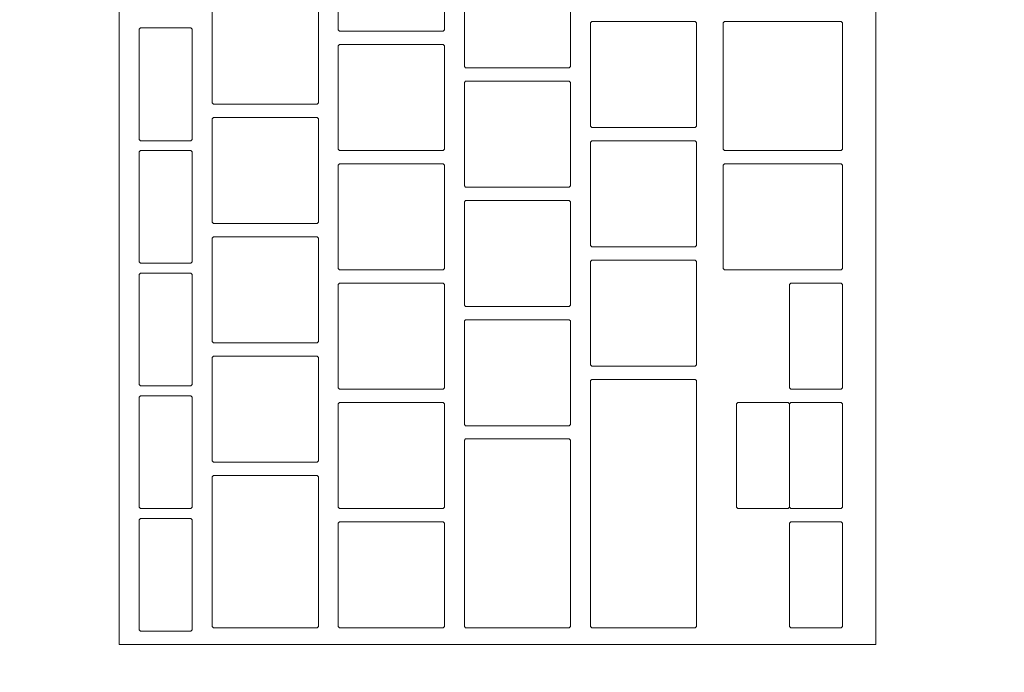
# Model space of a CAD drawing. Header units: metres. Extents: x -3.6 to 90.7, y -11.1 to 18.
# Tile 35 of 256: x 4.5849 to 4.7333, y 1.6069 to 1.7054. Entities that reach past the tile are written whole.
import ezdxf

# ---------------------------------------------------------------- set-up
doc = ezdxf.new("R2010")
doc.units = ezdxf.units.M
doc.header["$MEASUREMENT"] = 0
doc.linetypes.add('Wipeout_Contour', pattern=[1, 0, -1])
doc.layers.add('152 - Bemaßung_ Beschriftung.Ausbau', color=7, linetype='Continuous')
doc.layers.add('701 - Einrichtung.Möbel', color=7, linetype='Continuous')
doc.styles.add('ERSTELLTER_STIL_2', font='txt')
doc.dimstyles.new('ERSTELLTER_STIL__3', dxfattribs={"dimtxt": 0.1, "dimasz": 0.0532, "dimexe": 0.18, "dimexo": 0.0625, "dimgap": 0, "dimtad": 1, "dimtih": 1, "dimtoh": 1, "dimzin": 0, "dimdsep": 46, "dimtxsty": 'ERSTELLTER_STIL_2', "dimblk": 'ARROWHEAD_2', "dimblk1": 'ARROWHEAD_2', "dimblk2": 'ARROWHEAD_2', "dimcen": 0.09, "dimse1": 1, "dimse2": 1, "dimclrd": 7, "dimclre": 7, "dimclrt": 7, "dimazin": 0, "dimtfac": 1, "dimtdec": 4, "dimtmove": 0, "dimatfit": 3, "dimfxl": 1, "dimtolj": 1, "dimtzin": 0, "dimarcsym": 0})

# ---------------------------------------------------------------- blocks, each defined once
blk = doc.blocks.new('*D420')
at = {"layer": '152 - Bemaßung_ Beschriftung.Ausbau', "color": 7, "linetype": 'Continuous', "lineweight": 5}
for p, q in [((4.20997, -4.6125), (4.20997, -4.5075)), ((4.23018, -4.525), (4.18977, -4.595)), ((7.68021, -4.525), (7.63979, -4.595)), ((4.02497, -4.56), (4.20997, -4.56)), ((4.20997, -4.56), (7.66, -4.56))]:
    blk.add_line(p, q, dxfattribs=at)
at = {"layer": '152 - Bemaßung_ Beschriftung.Ausbau', "color": 7, "lineweight": 5, "char_height": 0.1, "attachment_point": 7, "style": 'ERSTELLTER_STIL_2'}
for s, insert in [('\\A1;{\\pql;\\fArial|b0|i0|c0|p38;3,45}', (5.72607, -4.54)), ('\\A1;{\\pql;\\fArial|b0|i0|c0|p38;15}', (7.488, -4.54))]:
    blk.add_mtext(s, dxfattribs=dict(at, insert=insert))
blk = doc.blocks.new('ARROWHEAD_2')
at = {"color": 0, "linetype": 'Continuous', "lineweight": 0}
for p, q in [((-0.3781, -0.655), (0.3781, 0.655)), ((0, 0), (-1, 0))]:
    blk.add_line(p, q, dxfattribs=at)
blk = doc.blocks.new('*D421')
at = {"layer": '152 - Bemaßung_ Beschriftung.Ausbau', "color": 7, "linetype": 'Continuous', "lineweight": 5}
for p, q in [((7.66, -4.6125), (7.66, -4.5075)), ((7.81, -4.6125), (7.81, -4.5075)), ((7.68021, -4.525), (7.63979, -4.595)), ((7.83021, -4.525), (7.78979, -4.595)), ((4.20997, -4.56), (7.66, -4.56)), ((7.66, -4.56), (7.81, -4.56))]:
    blk.add_line(p, q, dxfattribs=at)

msp = doc.modelspace()

# ---------------------------------------------------------------- wipeouts: each hides what was drawn before it
at = {"color": 254, "linetype": 'Wipeout_Contour', "lineweight": 0, "ltscale": 34.297096}
msp.add_wipeout([(4.20999, 3.00998), (4.20999, 1.00998), (5.00999, 1.00998), (5.00999, 2.20998), (6.40999, 2.20998), (6.40999, 3.00998)], dxfattribs=at).dxf.layer = '701 - Einrichtung.Möbel'

# ---------------------------------------------------------------- next in the draw order: wipeouts: each hides what was drawn before it
at = {"color": 254, "linetype": 'Wipeout_Contour', "lineweight": 0, "ltscale": 19.971032}
msp.add_wipeout([(4.7139, 1.87312), (4.5999, 1.87312), (4.5999, 1.61112), (4.7139, 1.61112)], dxfattribs=at).dxf.layer = '701 - Einrichtung.Möbel'

# ---------------------------------------------------------------- next in the draw order: linework, layer by layer
at = {"layer": '701 - Einrichtung.Möbel', "color": 7, "linetype": 'Continuous', "lineweight": 5, "flags": 128}
msp.add_lwpolyline([(4.7139, 1.87312), (4.7139, 1.61112), (4.5999, 1.61112), (4.5999, 1.87312)], close=True, dxfattribs=at)

# ---------------------------------------------------------------- next in the draw order: wipeouts: each hides what was drawn before it
at = {"color": 254, "linetype": 'Wipeout_Contour', "lineweight": 0, "ltscale": 44.2586}
msp.add_wipeout([(4.6489, 1.71162), (4.6489, 1.71942), (4.6487, 1.71962), (4.6331, 1.71962), (4.6329, 1.71942), (4.6329, 1.70382), (4.6331, 1.70362), (4.6487, 1.70362), (4.6489, 1.70382)], dxfattribs=at).dxf.layer = '701 - Einrichtung.Möbel'
at = {"color": 254, "linetype": 'Wipeout_Contour', "lineweight": 0, "ltscale": 44.400972}
msp.add_wipeout([(4.6679, 1.70612), (4.6679, 1.71392), (4.6677, 1.71412), (4.6521, 1.71412), (4.6519, 1.71392), (4.6519, 1.69832), (4.6521, 1.69812), (4.6677, 1.69812), (4.6679, 1.69832)], dxfattribs=at).dxf.layer = '701 - Einrichtung.Möbel'
at = {"color": 254, "linetype": 'Wipeout_Contour', "lineweight": 0, "ltscale": 44.06468}
msp.add_wipeout([(4.6299, 1.70062), (4.6299, 1.70842), (4.6297, 1.70862), (4.6141, 1.70862), (4.6139, 1.70842), (4.6139, 1.69282), (4.6141, 1.69262), (4.6297, 1.69262), (4.6299, 1.69282)], dxfattribs=at).dxf.layer = '701 - Einrichtung.Möbel'
at = {"color": 254, "linetype": 'Wipeout_Contour', "lineweight": 0, "ltscale": 44.532786}
msp.add_wipeout([(4.6869, 1.69712), (4.6869, 1.70492), (4.6867, 1.70512), (4.6711, 1.70512), (4.6709, 1.70492), (4.6709, 1.68932), (4.6711, 1.68912), (4.6867, 1.68912), (4.6869, 1.68932)], dxfattribs=at).dxf.layer = '701 - Einrichtung.Möbel'
at = {"color": 254, "linetype": 'Wipeout_Contour', "lineweight": 0, "ltscale": 44.70626}
msp.add_wipeout([(4.7089, 1.69537), (4.7089, 1.70492), (4.7087, 1.70512), (4.6911, 1.70512), (4.6909, 1.70492), (4.6909, 1.68582), (4.6911, 1.68562), (4.7087, 1.68562), (4.7089, 1.68582)], dxfattribs=at).dxf.layer = '701 - Einrichtung.Möbel'
at = {"color": 254, "linetype": 'Wipeout_Contour', "lineweight": 0, "ltscale": 43.91997}
msp.add_wipeout([(4.6109, 1.69562), (4.6109, 1.70392), (4.6107, 1.70412), (4.6031, 1.70412), (4.6029, 1.70392), (4.6029, 1.68732), (4.6031, 1.68712), (4.6107, 1.68712), (4.6109, 1.68732)], dxfattribs=at).dxf.layer = '701 - Einrichtung.Möbel'
at = {"color": 254, "linetype": 'Wipeout_Contour', "lineweight": 0, "ltscale": 44.202469}
msp.add_wipeout([(4.6489, 1.69362), (4.6489, 1.70142), (4.6487, 1.70162), (4.6331, 1.70162), (4.6329, 1.70142), (4.6329, 1.68582), (4.6331, 1.68562), (4.6487, 1.68562), (4.6489, 1.68582)], dxfattribs=at).dxf.layer = '701 - Einrichtung.Möbel'
at = {"color": 254, "linetype": 'Wipeout_Contour', "lineweight": 0, "ltscale": 44.345203}
msp.add_wipeout([(4.6679, 1.68812), (4.6679, 1.69592), (4.6677, 1.69612), (4.6521, 1.69612), (4.6519, 1.69592), (4.6519, 1.68032), (4.6521, 1.68012), (4.6677, 1.68012), (4.6679, 1.68032)], dxfattribs=at).dxf.layer = '701 - Einrichtung.Möbel'
at = {"color": 254, "linetype": 'Wipeout_Contour', "lineweight": 0, "ltscale": 44.008667}
msp.add_wipeout([(4.6299, 1.68262), (4.6299, 1.69042), (4.6297, 1.69062), (4.6141, 1.69062), (4.6139, 1.69042), (4.6139, 1.67482), (4.6141, 1.67462), (4.6297, 1.67462), (4.6299, 1.67482)], dxfattribs=at).dxf.layer = '701 - Einrichtung.Möbel'
at = {"color": 254, "linetype": 'Wipeout_Contour', "lineweight": 0, "ltscale": 44.477477}
msp.add_wipeout([(4.6869, 1.67912), (4.6869, 1.68692), (4.6867, 1.68712), (4.6711, 1.68712), (4.6709, 1.68692), (4.6709, 1.67132), (4.6711, 1.67112), (4.6867, 1.67112), (4.6869, 1.67132)], dxfattribs=at).dxf.layer = '701 - Einrichtung.Möbel'
at = {"color": 254, "linetype": 'Wipeout_Contour', "lineweight": 0, "ltscale": 43.862393}
msp.add_wipeout([(4.6109, 1.67712), (4.6109, 1.68542), (4.6107, 1.68562), (4.6031, 1.68562), (4.6029, 1.68542), (4.6029, 1.66882), (4.6031, 1.66862), (4.6107, 1.66862), (4.6109, 1.66882)], dxfattribs=at).dxf.layer = '701 - Einrichtung.Möbel'
at = {"color": 254, "linetype": 'Wipeout_Contour', "lineweight": 0, "ltscale": 44.146862}
msp.add_wipeout([(4.6489, 1.67562), (4.6489, 1.68342), (4.6487, 1.68362), (4.6331, 1.68362), (4.6329, 1.68342), (4.6329, 1.66782), (4.6331, 1.66762), (4.6487, 1.66762), (4.6489, 1.66782)], dxfattribs=at).dxf.layer = '701 - Einrichtung.Möbel'
at = {"color": 254, "linetype": 'Wipeout_Contour', "lineweight": 0, "ltscale": 44.644542}
msp.add_wipeout([(4.7089, 1.67562), (4.7089, 1.68342), (4.7087, 1.68362), (4.6911, 1.68362), (4.6909, 1.68342), (4.6909, 1.66782), (4.6911, 1.66762), (4.7087, 1.66762), (4.7089, 1.66782)], dxfattribs=at).dxf.layer = '701 - Einrichtung.Möbel'
at = {"color": 254, "linetype": 'Wipeout_Contour', "lineweight": 0, "ltscale": 44.289956}
msp.add_wipeout([(4.6679, 1.67012), (4.6679, 1.67792), (4.6677, 1.67812), (4.6521, 1.67812), (4.6519, 1.67792), (4.6519, 1.66232), (4.6521, 1.66212), (4.6677, 1.66212), (4.6679, 1.66232)], dxfattribs=at).dxf.layer = '701 - Einrichtung.Möbel'
at = {"color": 254, "linetype": 'Wipeout_Contour', "lineweight": 0, "ltscale": 43.95318}
msp.add_wipeout([(4.6299, 1.66462), (4.6299, 1.67242), (4.6297, 1.67262), (4.6141, 1.67262), (4.6139, 1.67242), (4.6139, 1.65682), (4.6141, 1.65662), (4.6297, 1.65662), (4.6299, 1.65682)], dxfattribs=at).dxf.layer = '701 - Einrichtung.Möbel'
at = {"color": 254, "linetype": 'Wipeout_Contour', "lineweight": 0, "ltscale": 44.422691}
msp.add_wipeout([(4.6869, 1.66112), (4.6869, 1.66892), (4.6867, 1.66912), (4.6711, 1.66912), (4.6709, 1.66892), (4.6709, 1.65332), (4.6711, 1.65312), (4.6867, 1.65312), (4.6869, 1.65332)], dxfattribs=at).dxf.layer = '701 - Einrichtung.Möbel'
at = {"color": 254, "linetype": 'Wipeout_Contour', "lineweight": 0, "ltscale": 43.805373}
msp.add_wipeout([(4.6109, 1.65862), (4.6109, 1.66692), (4.6107, 1.66712), (4.6031, 1.66712), (4.6029, 1.66692), (4.6029, 1.65032), (4.6031, 1.65012), (4.6107, 1.65012), (4.6109, 1.65032)], dxfattribs=at).dxf.layer = '701 - Einrichtung.Möbel'
at = {"color": 254, "linetype": 'Wipeout_Contour', "lineweight": 0, "ltscale": 44.09178}
msp.add_wipeout([(4.6489, 1.65762), (4.6489, 1.66542), (4.6487, 1.66562), (4.6331, 1.66562), (4.6329, 1.66542), (4.6329, 1.64982), (4.6331, 1.64962), (4.6487, 1.64962), (4.6489, 1.64982)], dxfattribs=at).dxf.layer = '701 - Einrichtung.Möbel'
at = {"color": 254, "linetype": 'Wipeout_Contour', "lineweight": 0, "ltscale": 44.627861}
msp.add_wipeout([(4.7089, 1.65762), (4.7089, 1.66542), (4.7087, 1.66562), (4.7011, 1.66562), (4.7009, 1.66542), (4.7009, 1.64982), (4.7011, 1.64962), (4.7087, 1.64962), (4.7089, 1.64982)], dxfattribs=at).dxf.layer = '701 - Einrichtung.Möbel'
at = {"color": 254, "linetype": 'Wipeout_Contour', "lineweight": 0, "ltscale": 44.235234}
msp.add_wipeout([(4.6679, 1.65212), (4.6679, 1.65992), (4.6677, 1.66012), (4.6521, 1.66012), (4.6519, 1.65992), (4.6519, 1.64432), (4.6521, 1.64412), (4.6677, 1.64412), (4.6679, 1.64432)], dxfattribs=at).dxf.layer = '701 - Einrichtung.Möbel'
at = {"color": 254, "linetype": 'Wipeout_Contour', "lineweight": 0, "ltscale": 43.898221}
msp.add_wipeout([(4.6299, 1.64662), (4.6299, 1.65442), (4.6297, 1.65462), (4.6141, 1.65462), (4.6139, 1.65442), (4.6139, 1.63882), (4.6141, 1.63862), (4.6297, 1.63862), (4.6299, 1.63882)], dxfattribs=at).dxf.layer = '701 - Einrichtung.Möbel'
at = {"color": 254, "linetype": 'Wipeout_Contour', "lineweight": 0, "ltscale": 44.342552}
msp.add_wipeout([(4.6869, 1.63237), (4.6869, 1.65092), (4.6867, 1.65112), (4.6711, 1.65112), (4.6709, 1.65092), (4.6709, 1.61382), (4.6711, 1.61362), (4.6867, 1.61362), (4.6869, 1.61382)], dxfattribs=at).dxf.layer = '701 - Einrichtung.Möbel'
at = {"color": 254, "linetype": 'Wipeout_Contour', "lineweight": 0, "ltscale": 43.748914}
msp.add_wipeout([(4.6109, 1.64012), (4.6109, 1.64842), (4.6107, 1.64862), (4.6031, 1.64862), (4.6029, 1.64842), (4.6029, 1.63182), (4.6031, 1.63162), (4.6107, 1.63162), (4.6109, 1.63182)], dxfattribs=at).dxf.layer = '701 - Einrichtung.Möbel'
at = {"color": 254, "linetype": 'Wipeout_Contour', "lineweight": 0, "ltscale": 44.037226}
msp.add_wipeout([(4.6489, 1.63962), (4.6489, 1.64742), (4.6487, 1.64762), (4.6331, 1.64762), (4.6329, 1.64742), (4.6329, 1.63182), (4.6331, 1.63162), (4.6487, 1.63162), (4.6489, 1.63182)], dxfattribs=at).dxf.layer = '701 - Einrichtung.Möbel'
at = {"color": 254, "linetype": 'Wipeout_Contour', "lineweight": 0, "ltscale": 44.573964}
msp.add_wipeout([(4.7089, 1.63962), (4.7089, 1.64742), (4.7087, 1.64762), (4.7011, 1.64762), (4.7009, 1.64742), (4.7009, 1.63182), (4.7011, 1.63162), (4.7087, 1.63162), (4.7089, 1.63182)], dxfattribs=at).dxf.layer = '701 - Einrichtung.Möbel'
at = {"color": 254, "linetype": 'Wipeout_Contour', "lineweight": 0, "ltscale": 44.166451}
msp.add_wipeout([(4.6679, 1.62787), (4.6679, 1.64192), (4.6677, 1.64212), (4.6521, 1.64212), (4.6519, 1.64192), (4.6519, 1.61382), (4.6521, 1.61362), (4.6677, 1.61362), (4.6679, 1.61382)], dxfattribs=at).dxf.layer = '701 - Einrichtung.Möbel'
at = {"color": 254, "linetype": 'Wipeout_Contour', "lineweight": 0, "ltscale": 43.835833}
msp.add_wipeout([(4.6299, 1.62512), (4.6299, 1.63642), (4.6297, 1.63662), (4.6141, 1.63662), (4.6139, 1.63642), (4.6139, 1.61382), (4.6141, 1.61362), (4.6297, 1.61362), (4.6299, 1.61382)], dxfattribs=at).dxf.layer = '701 - Einrichtung.Möbel'
at = {"color": 254, "linetype": 'Wipeout_Contour', "lineweight": 0, "ltscale": 43.693016}
msp.add_wipeout([(4.6109, 1.62162), (4.6109, 1.62992), (4.6107, 1.63012), (4.6031, 1.63012), (4.6029, 1.62992), (4.6029, 1.61332), (4.6031, 1.61312), (4.6107, 1.61312), (4.6109, 1.61332)], dxfattribs=at).dxf.layer = '701 - Einrichtung.Möbel'
at = {"color": 254, "linetype": 'Wipeout_Contour', "lineweight": 0, "ltscale": 43.983202}
msp.add_wipeout([(4.6489, 1.62162), (4.6489, 1.62942), (4.6487, 1.62962), (4.6331, 1.62962), (4.6329, 1.62942), (4.6329, 1.61382), (4.6331, 1.61362), (4.6487, 1.61362), (4.6489, 1.61382)], dxfattribs=at).dxf.layer = '701 - Einrichtung.Möbel'
at = {"color": 254, "linetype": 'Wipeout_Contour', "lineweight": 0, "ltscale": 44.520593}
msp.add_wipeout([(4.7089, 1.62162), (4.7089, 1.62942), (4.7087, 1.62962), (4.7011, 1.62962), (4.7009, 1.62942), (4.7009, 1.61382), (4.7011, 1.61362), (4.7087, 1.61362), (4.7089, 1.61382)], dxfattribs=at).dxf.layer = '701 - Einrichtung.Möbel'

# ---------------------------------------------------------------- next in the draw order: linework, layer by layer
at = {"layer": '701 - Einrichtung.Möbel', "color": 7, "linetype": 'Continuous', "lineweight": 5, "flags": 128}
for points in [[(4.6489, 1.71162), (4.6489, 1.70382), (4.6487, 1.70362), (4.6331, 1.70362), (4.6329, 1.70382), (4.6329, 1.71942), (4.6331, 1.71962), (4.6487, 1.71962), (4.6489, 1.71942)], [(4.6679, 1.70612), (4.6679, 1.69832), (4.6677, 1.69812), (4.6521, 1.69812), (4.6519, 1.69832), (4.6519, 1.71392), (4.6521, 1.71412), (4.6677, 1.71412), (4.6679, 1.71392)], [(4.6299, 1.70062), (4.6299, 1.69282), (4.6297, 1.69262), (4.6141, 1.69262), (4.6139, 1.69282), (4.6139, 1.70842), (4.6141, 1.70862), (4.6297, 1.70862), (4.6299, 1.70842)], [(4.6869, 1.69712), (4.6869, 1.68932), (4.6867, 1.68912), (4.6711, 1.68912), (4.6709, 1.68932), (4.6709, 1.70492), (4.6711, 1.70512), (4.6867, 1.70512), (4.6869, 1.70492)], [(4.7089, 1.69537), (4.7089, 1.68582), (4.7087, 1.68562), (4.6911, 1.68562), (4.6909, 1.68582), (4.6909, 1.70492), (4.6911, 1.70512), (4.7087, 1.70512), (4.7089, 1.70492)], [(4.6109, 1.69562), (4.6109, 1.68732), (4.6107, 1.68712), (4.6031, 1.68712), (4.6029, 1.68732), (4.6029, 1.70392), (4.6031, 1.70412), (4.6107, 1.70412), (4.6109, 1.70392)], [(4.6489, 1.69362), (4.6489, 1.68582), (4.6487, 1.68562), (4.6331, 1.68562), (4.6329, 1.68582), (4.6329, 1.70142), (4.6331, 1.70162), (4.6487, 1.70162), (4.6489, 1.70142)], [(4.6679, 1.68812), (4.6679, 1.68032), (4.6677, 1.68012), (4.6521, 1.68012), (4.6519, 1.68032), (4.6519, 1.69592), (4.6521, 1.69612), (4.6677, 1.69612), (4.6679, 1.69592)], [(4.6299, 1.68262), (4.6299, 1.67482), (4.6297, 1.67462), (4.6141, 1.67462), (4.6139, 1.67482), (4.6139, 1.69042), (4.6141, 1.69062), (4.6297, 1.69062), (4.6299, 1.69042)], [(4.6869, 1.67912), (4.6869, 1.67132), (4.6867, 1.67112), (4.6711, 1.67112), (4.6709, 1.67132), (4.6709, 1.68692), (4.6711, 1.68712), (4.6867, 1.68712), (4.6869, 1.68692)], [(4.6109, 1.67712), (4.6109, 1.66882), (4.6107, 1.66862), (4.6031, 1.66862), (4.6029, 1.66882), (4.6029, 1.68542), (4.6031, 1.68562), (4.6107, 1.68562), (4.6109, 1.68542)], [(4.6489, 1.67562), (4.6489, 1.66782), (4.6487, 1.66762), (4.6331, 1.66762), (4.6329, 1.66782), (4.6329, 1.68342), (4.6331, 1.68362), (4.6487, 1.68362), (4.6489, 1.68342)], [(4.7089, 1.67562), (4.7089, 1.66782), (4.7087, 1.66762), (4.6911, 1.66762), (4.6909, 1.66782), (4.6909, 1.68342), (4.6911, 1.68362), (4.7087, 1.68362), (4.7089, 1.68342)], [(4.6679, 1.67012), (4.6679, 1.66232), (4.6677, 1.66212), (4.6521, 1.66212), (4.6519, 1.66232), (4.6519, 1.67792), (4.6521, 1.67812), (4.6677, 1.67812), (4.6679, 1.67792)], [(4.6299, 1.66462), (4.6299, 1.65682), (4.6297, 1.65662), (4.6141, 1.65662), (4.6139, 1.65682), (4.6139, 1.67242), (4.6141, 1.67262), (4.6297, 1.67262), (4.6299, 1.67242)], [(4.6869, 1.66112), (4.6869, 1.65332), (4.6867, 1.65312), (4.6711, 1.65312), (4.6709, 1.65332), (4.6709, 1.66892), (4.6711, 1.66912), (4.6867, 1.66912), (4.6869, 1.66892)], [(4.6109, 1.65862), (4.6109, 1.65032), (4.6107, 1.65012), (4.6031, 1.65012), (4.6029, 1.65032), (4.6029, 1.66692), (4.6031, 1.66712), (4.6107, 1.66712), (4.6109, 1.66692)], [(4.6489, 1.65762), (4.6489, 1.64982), (4.6487, 1.64962), (4.6331, 1.64962), (4.6329, 1.64982), (4.6329, 1.66542), (4.6331, 1.66562), (4.6487, 1.66562), (4.6489, 1.66542)], [(4.7089, 1.65762), (4.7089, 1.64982), (4.7087, 1.64962), (4.7011, 1.64962), (4.7009, 1.64982), (4.7009, 1.66542), (4.7011, 1.66562), (4.7087, 1.66562), (4.7089, 1.66542)], [(4.6679, 1.65212), (4.6679, 1.64432), (4.6677, 1.64412), (4.6521, 1.64412), (4.6519, 1.64432), (4.6519, 1.65992), (4.6521, 1.66012), (4.6677, 1.66012), (4.6679, 1.65992)], [(4.6299, 1.64662), (4.6299, 1.63882), (4.6297, 1.63862), (4.6141, 1.63862), (4.6139, 1.63882), (4.6139, 1.65442), (4.6141, 1.65462), (4.6297, 1.65462), (4.6299, 1.65442)], [(4.6869, 1.63237), (4.6869, 1.61382), (4.6867, 1.61362), (4.6711, 1.61362), (4.6709, 1.61382), (4.6709, 1.65092), (4.6711, 1.65112), (4.6867, 1.65112), (4.6869, 1.65092)], [(4.6109, 1.64012), (4.6109, 1.63182), (4.6107, 1.63162), (4.6031, 1.63162), (4.6029, 1.63182), (4.6029, 1.64842), (4.6031, 1.64862), (4.6107, 1.64862), (4.6109, 1.64842)], [(4.6489, 1.63962), (4.6489, 1.63182), (4.6487, 1.63162), (4.6331, 1.63162), (4.6329, 1.63182), (4.6329, 1.64742), (4.6331, 1.64762), (4.6487, 1.64762), (4.6489, 1.64742)], [(4.7089, 1.63962), (4.7089, 1.63182), (4.7087, 1.63162), (4.7011, 1.63162), (4.7009, 1.63182), (4.7009, 1.64742), (4.7011, 1.64762), (4.7087, 1.64762), (4.7089, 1.64742)], [(4.6679, 1.62787), (4.6679, 1.61382), (4.6677, 1.61362), (4.6521, 1.61362), (4.6519, 1.61382), (4.6519, 1.64192), (4.6521, 1.64212), (4.6677, 1.64212), (4.6679, 1.64192)], [(4.6299, 1.62512), (4.6299, 1.61382), (4.6297, 1.61362), (4.6141, 1.61362), (4.6139, 1.61382), (4.6139, 1.63642), (4.6141, 1.63662), (4.6297, 1.63662), (4.6299, 1.63642)], [(4.6109, 1.62162), (4.6109, 1.61332), (4.6107, 1.61312), (4.6031, 1.61312), (4.6029, 1.61332), (4.6029, 1.62992), (4.6031, 1.63012), (4.6107, 1.63012), (4.6109, 1.62992)], [(4.6489, 1.62162), (4.6489, 1.61382), (4.6487, 1.61362), (4.6331, 1.61362), (4.6329, 1.61382), (4.6329, 1.62942), (4.6331, 1.62962), (4.6487, 1.62962), (4.6489, 1.62942)], [(4.7089, 1.62162), (4.7089, 1.61382), (4.7087, 1.61362), (4.7011, 1.61362), (4.7009, 1.61382), (4.7009, 1.62942), (4.7011, 1.62962), (4.7087, 1.62962), (4.7089, 1.62942)]]:
    msp.add_lwpolyline(points, close=True, dxfattribs=at)

# ---------------------------------------------------------------- next in the draw order: wipeouts: each hides what was drawn before it
at = {"color": 254, "linetype": 'Wipeout_Contour', "lineweight": 0, "ltscale": 44.506375}
msp.add_wipeout([(4.7009, 1.63962), (4.7009, 1.64742), (4.7007, 1.64762), (4.6931, 1.64762), (4.6929, 1.64742), (4.6929, 1.63182), (4.6931, 1.63162), (4.7007, 1.63162), (4.7009, 1.63182)], dxfattribs=at).dxf.layer = '701 - Einrichtung.Möbel'

# ---------------------------------------------------------------- next in the draw order: linework, layer by layer
at = {"layer": '701 - Einrichtung.Möbel', "color": 7, "linetype": 'Continuous', "lineweight": 5, "flags": 128}
msp.add_lwpolyline([(4.7009, 1.63962), (4.7009, 1.63182), (4.7007, 1.63162), (4.6931, 1.63162), (4.6929, 1.63182), (4.6929, 1.64742), (4.6931, 1.64762), (4.7007, 1.64762), (4.7009, 1.64742)], close=True, dxfattribs=at)

# ---------------------------------------------------------------- next in the draw order: dimensions: what is measured, and where the dimension line sits
at = {"layer": '152 - Bemaßung_ Beschriftung.Ausbau', "color": 7, "linetype": 'Continuous', "lineweight": 5}
for base, p1, p2, picture, middle in [((7.66, -4.56), (4.20997, 3.25749), (7.66, 2.94998), '*D420', (5.85596, -4.49)), ((7.81, -4.56), (7.66, 2.94998), (7.81, 2.94998), '*D421', (7.56423, -4.49))]:
    dim = msp.add_linear_dim(base=base, p1=p1, p2=p2, dimstyle='ERSTELLTER_STIL__3', dxfattribs=at)
    dim.commit()
    dim.dimension.update_dxf_attribs({"geometry": picture, "text_midpoint": middle, "dimtype": 160})

doc.saveas('drawing.dxf')
